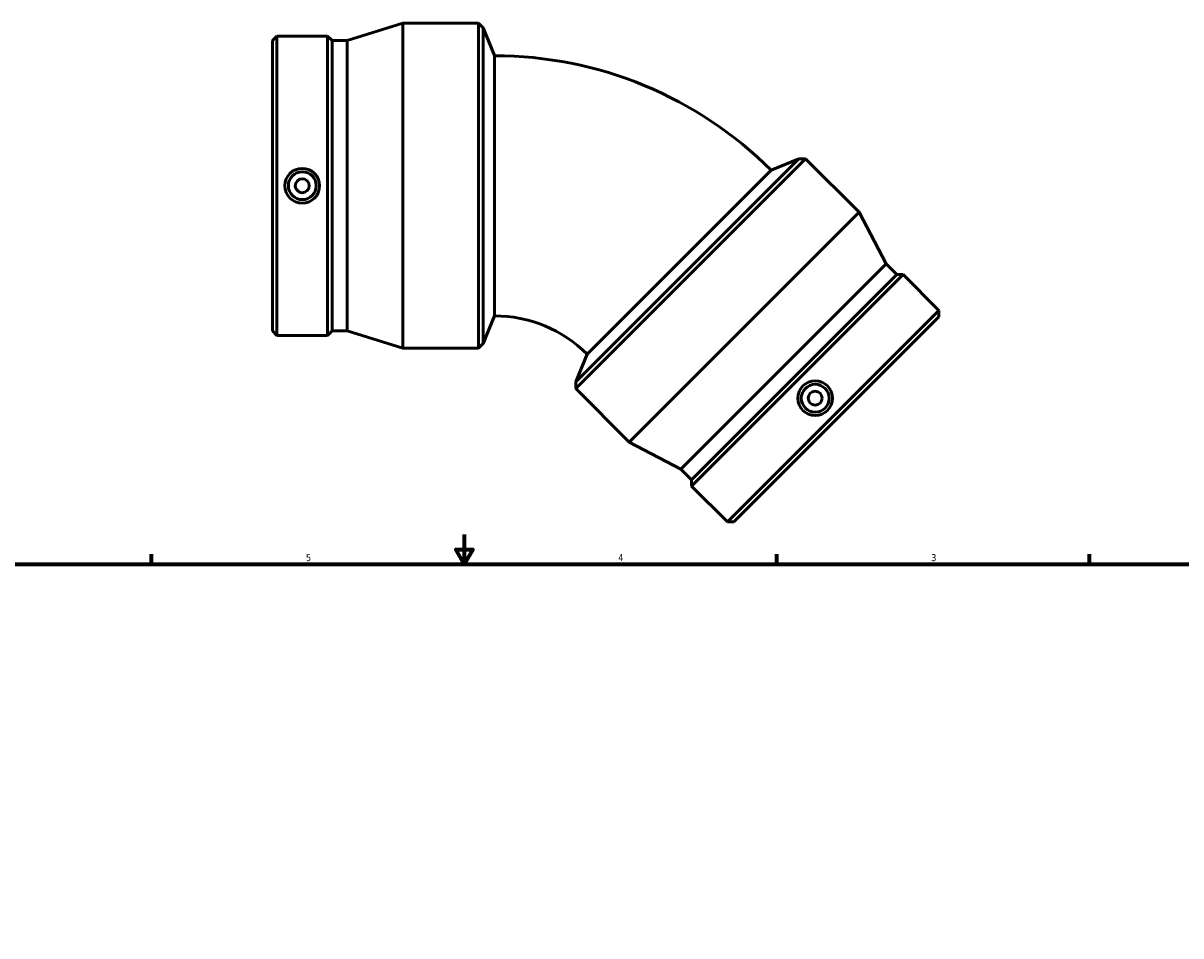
# Model space of a CAD drawing. Header units: inches. Extents: x -4.7 to 45.2, y -2 to 34.1.
# Tile 4 of 5: x 11 to 26.7, y 15.9 to 28.4. Entities that reach past the tile are written whole.
import ezdxf

# ---------------------------------------------------------------- set-up
doc = ezdxf.new("R2010")
doc.units = ezdxf.units.IN
doc.header["$MEASUREMENT"] = 0
doc.layers.add('Border (ANSI)', color=7, linetype='Continuous', lineweight=70)
doc.layers.add('Visible (ANSI)', color=7, linetype='Continuous', lineweight=50)
doc.styles.add('Note Text (ANSI)', font='tahoma.ttf')

# ---------------------------------------------------------------- blocks, each defined once
blk = doc.blocks.new('Borders Default Border')
at = {"layer": 'Border (ANSI)'}
for p, q in [((12.75, 21), (12.75, 21.134)), ((21.25, 21), (21.25, 21.134)), ((25.5, 21), (25.5, 21.134))]:
    blk.add_line(p, q, dxfattribs=at)
at = {"layer": 'Border (ANSI)', "flags": 128}
for points in [[(17, 21.4), (17, 21), (16.885, 21.2), (17.115, 21.2), (17, 21)], [(0.5, 1), (0.5, 21), (33.5, 21), (33.5, 1), (0.5, 1)]]:
    blk.add_lwpolyline(points, dxfattribs=at)
at = {"layer": 'Border (ANSI)', "color": 5, "true_color": 0x0000ff, "char_height": 0.0945, "attachment_point": 7, "style": 'Note Text (ANSI)'}
for s, insert in [('5', (14.847, 21.038)), ('4', (19.092, 21.04)), ('3', (23.346, 21.038))]:
    blk.add_mtext(s, dxfattribs=dict(at, insert=insert))

msp = doc.modelspace()

# ---------------------------------------------------------------- linework, layer by layer
at = {"layer": 'Visible (ANSI)'}
for p, q in [((15.407, 28.114), (16.164, 28.352)), ((16.164, 23.932), (16.164, 28.352)), ((16.164, 28.352), (17.192, 28.352)), ((17.192, 23.932), (17.192, 28.352)), ((17.257, 28.287), (17.192, 28.352)), ((14.392, 28.114), (14.453, 28.175)), ((14.453, 24.108), (14.453, 28.175)), ((14.453, 28.175), (15.143, 28.175)), ((15.143, 24.108), (15.143, 28.175)), ((15.204, 28.114), (15.143, 28.175)), ((17.257, 23.996), (17.257, 28.287)), ((17.413, 27.91), (17.257, 28.287)), ((14.392, 24.169), (14.392, 28.114)), ((15.204, 24.169), (15.204, 28.114)), ((15.204, 28.114), (15.407, 28.114)), ((15.407, 24.169), (15.407, 28.114)), ((17.413, 27.91), (17.413, 24.374)), ((21.549, 26.509), (18.515, 23.475)), ((21.64, 26.509), (18.515, 23.384)), ((21.171, 26.353), (21.549, 26.509)), ((21.549, 26.509), (21.64, 26.509)), ((22.367, 25.782), (21.64, 26.509)), ((18.671, 23.852), (21.171, 26.353)), ((22.367, 25.782), (19.241, 22.657)), ((22.734, 25.079), (22.367, 25.782)), ((22.734, 25.079), (19.945, 22.29)), ((22.878, 24.935), (22.734, 25.079)), ((22.964, 24.935), (20.089, 22.06)), ((22.878, 24.935), (20.089, 22.146)), ((22.878, 24.935), (22.964, 24.935)), ((23.452, 24.447), (22.964, 24.935)), ((23.452, 24.447), (20.576, 21.572)), ((23.452, 24.361), (23.452, 24.447)), ((17.413, 24.374), (17.257, 23.996)), ((23.452, 24.361), (20.663, 21.572)), ((14.392, 24.169), (14.453, 24.108)), ((14.453, 24.108), (15.143, 24.108)), ((15.204, 24.169), (15.143, 24.108)), ((15.204, 24.169), (15.407, 24.169)), ((15.407, 24.169), (16.164, 23.932)), ((16.164, 23.932), (17.192, 23.932)), ((17.257, 23.996), (17.192, 23.932)), ((18.671, 23.852), (18.515, 23.475)), ((18.515, 23.475), (18.515, 23.384)), ((19.241, 22.657), (18.515, 23.384)), ((19.945, 22.29), (19.241, 22.657)), ((20.089, 22.146), (19.945, 22.29)), ((20.089, 22.146), (20.089, 22.06)), ((20.576, 21.572), (20.089, 22.06)), ((20.663, 21.572), (20.576, 21.572))]:
    msp.add_line(p, q, dxfattribs=at)
for centre, radius in [((14.798, 26.142), 0.236), ((14.798, 26.142), 0.189), ((14.798, 26.142), 0.0945), ((21.77, 23.254), 0.236), ((21.77, 23.254), 0.189), ((21.77, 23.254), 0.0945)]:
    msp.add_circle(centre, radius, dxfattribs=at)
for radius in [5.315, 1.779]:
    msp.add_arc((17.413, 22.594), radius, 45, 90, dxfattribs=at)

# ---------------------------------------------------------------- block references
msp.add_blockref('Borders Default Border', (0, 0))

doc.saveas('drawing.dxf')
